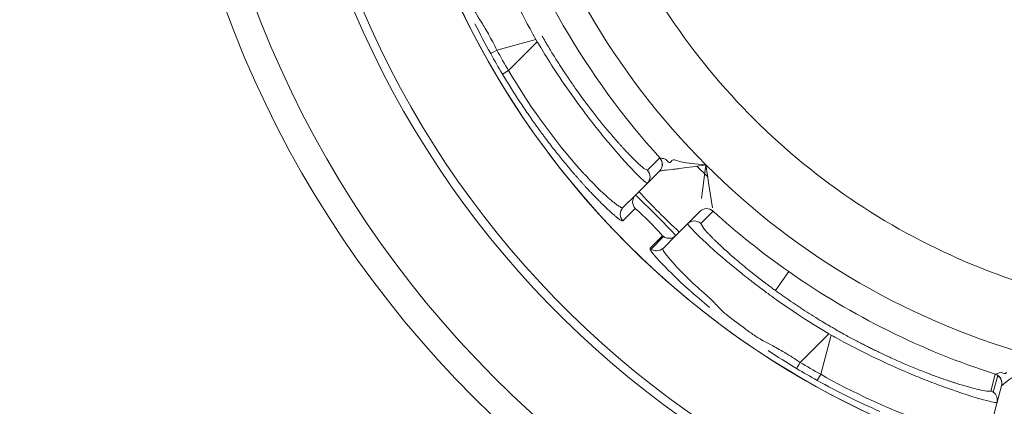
# Model space of a CAD drawing. Extents: x 0 to 283, y -463 to 196.
# Tile 20 of 35: x 230.12 to 232.7, y 104.8 to 105.81. Entities that reach past the tile are written whole.
import ezdxf

# ---------------------------------------------------------------- set-up
doc = ezdxf.new("R2010")
doc.units = 0
doc.layers.get('DEFPOINTS').update_dxf_attribs({"linetype": 'CONTINUOUS'})
doc.layers.add('DIM', color=7, linetype='CONTINUOUS')
doc.layers.add('TANGENT EDGES', color=7, linetype='CONTINUOUS', lineweight=0)
doc.layers.add('VISIBLE', color=255, linetype='CONTINUOUS', lineweight=0)
doc.styles.add('SANSSERIF', font='sanss___.ttf')
doc.dimstyles.new('ISO-25$0', dxfattribs={"dimtxt": 2.5, "dimasz": 2.5, "dimexe": 1.25, "dimexo": 1, "dimgap": 0.6, "dimtad": 1, "dimdec": 1, "dimzin": 9, "dimdsep": 46, "dimtxsty": 'SANSSERIF', "dimcen": 0.75, "dimadec": 1, "dimazin": 0, "dimtfac": 1, "dimtdec": 1, "dimtmove": 0, "dimatfit": 3, "dimfxl": 1, "dimarcsym": 0})
doc.dimstyles.new('ISO-25$3', dxfattribs={"dimtxt": 2.5, "dimasz": 2.5, "dimexe": 1.25, "dimexo": 1, "dimgap": 0.6, "dimtad": 1, "dimtih": 1, "dimtoh": 1, "dimdec": 1, "dimzin": 9, "dimdsep": 46, "dimtxsty": 'SANSSERIF', "dimcen": 0.75, "dimadec": 1, "dimazin": 0, "dimtfac": 1, "dimtdec": 1, "dimtofl": 0, "dimtmove": 0, "dimatfit": 3, "dimfxl": 1, "dimarcsym": 0})

# ---------------------------------------------------------------- blocks, each defined once
blk = doc.blocks.new('*D17')
at = {"layer": 'DEFPOINTS', "color": 0, "transparency": 16777216}
for p in [(254.048, 118.1119), (174.1974, 98.6119), (222.798, 98.6119)]:
    blk.add_point(p, dxfattribs=at)
at = {"layer": 'DIM', "color": 0, "lineweight": -2, "transparency": 16777216}
for p, q in [((253.048, 118.1119), (172.9474, 118.1119)), ((174.1974, 115.6119), (174.1974, 101.1119)), ((221.798, 98.6119), (172.9474, 98.6119))]:
    blk.add_line(p, q, dxfattribs=at)
at = {"layer": 'DIM', "color": 0, "transparency": 16777216}
for points in [[(173.7808, 115.6119), (174.6141, 115.6119), (174.1974, 118.1119)], [(173.7808, 101.1119), (174.6141, 101.1119), (174.1974, 98.6119)]]:
    blk.add_solid(points, dxfattribs=at)
at = {"layer": 'DIM', "color": 0, "transparency": 16777216, "insert": (172.3097, 108.3619), "char_height": 2.5, "attachment_point": 5, "rotation": 90, "style": 'SANSSERIF'}
blk.add_mtext('78', dxfattribs=at)
blk = doc.blocks.new('*D23')
at = {"layer": 'DEFPOINTS', "color": 0, "transparency": 16777216}
for p in [(233.298, 106.8119), (222.798, 90.0119), (222.798, 82.5177)]:
    blk.add_point(p, dxfattribs=at)
at = {"layer": 'DIM', "color": 0, "lineweight": -2, "transparency": 16777216}
for p, q in [((233.298, 105.8119), (233.298, 81.2677)), ((222.798, 89.0119), (222.798, 81.2677)), ((230.798, 82.5177), (225.298, 82.5177))]:
    blk.add_line(p, q, dxfattribs=at)
at = {"layer": 'DIM', "color": 0, "transparency": 16777216}
for points in [[(225.298, 82.9344), (225.298, 82.1011), (222.798, 82.5177)], [(230.798, 82.9344), (230.798, 82.1011), (233.298, 82.5177)]]:
    blk.add_solid(points, dxfattribs=at)
at = {"layer": 'DIM', "color": 0, "transparency": 16777216, "insert": (228.048, 84.3677), "char_height": 2.5, "attachment_point": 5, "style": 'SANSSERIF'}
blk.add_mtext('42', dxfattribs=at)
blk = doc.blocks.new('*D24')
at = {"layer": 'DEFPOINTS', "color": 0, "transparency": 16777216}
for p in [(231.7187, 109.1392), (234.8772, 104.4846)]:
    blk.add_point(p, dxfattribs=at)
at = {"layer": 'DIM', "color": 0, "lineweight": -2, "transparency": 16777216}
for p, q in [((233.298, 106.0619), (233.298, 107.5619)), ((232.548, 106.8119), (234.048, 106.8119)), ((239.3819, 97.8464), (236.281, 102.416)), ((249.0765, 97.8464), (239.3819, 97.8464))]:
    blk.add_line(p, q, dxfattribs=at)
at = {"layer": 'DIM', "color": 0, "transparency": 16777216}
blk.add_solid([(236.6258, 102.6499), (235.9362, 102.182), (234.8772, 104.4846)], dxfattribs=at)
at = {"layer": 'DIM', "color": 0, "transparency": 16777216, "insert": (244.5292, 99.753), "char_height": 2.5, "attachment_point": 5, "style": 'SANSSERIF'}
blk.add_mtext('∅22.5', dxfattribs=at)

msp = doc.modelspace()

# ---------------------------------------------------------------- linework, layer by layer
at = {"layer": 'TANGENT EDGES'}
for p, q in [((231.4729, 105.7623), (231.37, 105.7347)), ((231.4764, 105.7561), (231.4011, 105.6808)), ((231.4729, 105.7623), (231.4764, 105.7561)), ((231.3849, 105.6718), (231.4011, 105.6808)), ((231.7338, 105.3191), (231.7008, 105.2865)), ((231.9379, 105.3121), (231.9056, 105.2798)), ((231.8712, 105.279), (231.877, 105.2707)), ((231.9135, 105.2668), (231.9056, 105.2798)), ((231.7726, 105.2147), (231.8052, 105.2477)), ((231.8082, 105.2452), (231.7754, 105.2124)), ((232.1368, 105.1535), (232.1018, 105.1035)), ((232.2422, 104.9903), (232.1669, 104.915)), ((232.2484, 104.9868), (232.2208, 104.8839)), ((232.2422, 104.9903), (232.2484, 104.9868)), ((232.2113, 104.868), (232.2208, 104.8839)), ((232.6674, 104.84), (232.6792, 104.8841)), ((232.6741, 104.8367), (232.6859, 104.8808)), ((232.6674, 104.84), (232.6568, 104.8396))]:
    msp.add_line(p, q, dxfattribs=at)
for centre, radius, start, end in [((233.298, 106.8119), 2.2424, 180, 325), ((233.298, 106.8119), 2.4777, 183.7604, 270), ((233.298, 106.8119), 1.9496, 195, 225), ((231.7797, 105.435), 0.025, 315, 42.2136), ((231.7798, 105.435), 0.025, 315, 42.1871), ((231.7474, 105.4027), 0.025, 315.001, 42.2539), ((233.298, 106.8119), 1.9496, 225, 255), ((231.7518, 105.3364), 0.025, 135, 180), ((231.7527, 105.3368), 0.0259, 180.8004, 223.1717), ((231.9211, 105.2936), 0.025, 47.7863, 135), ((233.298, 106.8119), 2.0246, 227.7949, 235), ((231.8888, 105.2613), 0.025, 47.7465, 134.9605), ((231.8225, 105.2657), 0.025, 235, 315), ((231.7897, 105.233), 0.0251, 235.0953, 269.9554), ((233.298, 106.8119), 2.0246, 235, 252.2051), ((233.298, 106.8119), 2.0869, 239.9045, 240.0956), ((232.6715, 104.8603), 0.025, 55, 72.2136), ((232.6716, 104.8604), 0.025, 345, 72.1871), ((232.6715, 104.8603), 0.025, 345, 55), ((232.6597, 104.8162), 0.025, 345.0123, 54.9713)]:
    msp.add_arc(centre, radius, start, end, dxfattribs=at)
for centre, major_axis, ratio, start_param, end_param in [((231.3758, 105.7375), (-0.0219, -0.012), 0.015547, -1.308973, -0.033514), ((233.148, 106.7253), (1.0536, -1.8249), 0.965926, -1.585559, -1.556034), ((232.2946, 104.9923), (-0.3862, 0.2886), 0.070003, 0.519948, 0.657811), ((232.2894, 105.0227), (-0.3742, 0.2574), 0.100376, 0.654012, 0.790523), ((232.2935, 105.0849), (0.3259, -0.1897), 0.235943, -1.66115, -1.562096), ((232.1706, 104.9203), (-0.013, -0.0214), 0.015547, -1.308973, -0.033514), ((233.2114, 106.6619), (1.8249, -1.0536), 0.965926, -1.585559, -1.556034), ((232.2663, 105.0461), (0.3929, -0.1944), 0.114498, -0.808968, -0.758541)]:
    msp.add_ellipse(centre, major_axis=major_axis, ratio=ratio, start_param=start_param, end_param=end_param, dxfattribs=at)
for points, knots in [([(231.4764, 105.7561), (231.4904, 105.7324), (231.5139, 105.6938), (231.5638, 105.6211), (231.5828, 105.5946), (231.6136, 105.5539), (231.6242, 105.5402), (231.6403, 105.5199), (231.6458, 105.5132), (231.6566, 105.5), (231.6637, 105.4915), (231.7267, 105.4171), (231.7633, 105.3833), (231.7651, 105.3851)], [0, 0, 0, 0, 0.25, 0.25, 0.375, 0.375, 0.4375, 0.4375, 0.46875, 0.46875, 0.5, 0.5, 1, 1, 1, 1]), ([(231.4011, 105.6808), (231.4444, 105.6055), (231.5191, 105.4973), (231.5965, 105.413), (231.5949, 105.4147), (231.596, 105.4136), (231.5966, 105.4129), (231.5987, 105.4106), (231.6005, 105.4087), (231.6069, 105.4018), (231.6127, 105.3957), (231.633, 105.3748), (231.6512, 105.3569), (231.6701, 105.3409), (231.6704, 105.3406), (231.6728, 105.3386), (231.6762, 105.3359), (231.6792, 105.3335), (231.6848, 105.3292), (231.6879, 105.3269), (231.6912, 105.3248), (231.6927, 105.3239), (231.6945, 105.3228), (231.6952, 105.3224), (231.6973, 105.3214), (231.6983, 105.3211), (231.7005, 105.3206), (231.701, 105.321), (231.7013, 105.3213)], [-1, -1, -1, -1, -0.5, -0.5, -0.484375, -0.484375, -0.46875, -0.46875, -0.4375, -0.4375, -0.375, -0.375, -0.25, -0.25, -0.234375, -0.234375, -0.21875, -0.1875, -0.1875, -0.125, -0.125, -0.109375, -0.109375, -0.09375, -0.09375, -0.0625, -0.0625, 0, 0, 0, 0]), ([(231.7008, 105.2865), (231.7006, 105.2862), (231.7001, 105.2862), (231.6994, 105.2864), (231.6988, 105.2865), (231.6979, 105.2869), (231.6969, 105.2875), (231.6959, 105.288), (231.6947, 105.2888), (231.6933, 105.2897), (231.6919, 105.2906), (231.6904, 105.2918), (231.6886, 105.2931), (231.6869, 105.2945), (231.685, 105.296), (231.6829, 105.2977), (231.6808, 105.2995), (231.6785, 105.3014), (231.6761, 105.3036), (231.6736, 105.3057), (231.671, 105.308), (231.6682, 105.3106)], [0, 0, 0, 0, 0.0357143, 0.0357143, 0.0357143, 0.0714286, 0.0714286, 0.0714286, 0.1071429, 0.1071429, 0.1071429, 0.1428571, 0.1428571, 0.1428571, 0.1785714, 0.1785714, 0.1785714, 0.2142857, 0.2142857, 0.2142857, 0.25, 0.25, 0.25, 0.25]), ([(231.9287, 105.0596), (231.9099, 105.075), (231.8924, 105.09), (231.8047, 105.1685), (231.7695, 105.2106), (231.7726, 105.2147)], [0.3872027, 0.3872027, 0.3872027, 0.3872027, 0.5, 0.5, 1, 1, 1, 1]), ([(231.8074, 105.2152), (231.8066, 105.2144), (231.7972, 105.2154), (231.8423, 105.1661), (231.8425, 105.1659), (231.8454, 105.1627), (231.8469, 105.1612), (231.8514, 105.1564), (231.8545, 105.1533), (231.8638, 105.1438), (231.8702, 105.1375), (231.8829, 105.1253), (231.8911, 105.1177), (231.8994, 105.1102), (231.9041, 105.1061), (231.9094, 105.1014), (231.9117, 105.0994), (231.9174, 105.0944), (231.9197, 105.0924), (231.9203, 105.0919)], [-0.9999558, -0.9999558, -0.9999558, -0.9999558, -0.75, -0.75, -0.734375, -0.734375, -0.71875, -0.71875, -0.6875, -0.6875, -0.625, -0.625, -0.5625, -0.5625, -0.546875, -0.546875, -0.53125, -0.53125, -0.5000011, -0.5000011, -0.5000011, -0.5000011]), ([(232.2484, 104.9868), (232.2723, 104.9732), (232.312, 104.9515), (232.3916, 104.9136), (232.4213, 104.9001), (232.4683, 104.8802), (232.4843, 104.8736), (232.5084, 104.8642), (232.5165, 104.8611), (232.5325, 104.855), (232.5429, 104.8512), (232.6346, 104.8183), (232.6832, 104.8074), (232.6839, 104.8098)], [0, 0, 0, 0, 0.25, 0.25, 0.375, 0.375, 0.4375, 0.4375, 0.46875, 0.46875, 0.5, 0.5, 1, 1, 1, 1]), ([(232.2208, 104.8839), (232.2959, 104.8404), (232.4147, 104.7839), (232.5239, 104.7496), (232.5217, 104.7504), (232.5231, 104.7499), (232.524, 104.7496), (232.527, 104.7487), (232.5295, 104.7479), (232.5385, 104.7452), (232.5465, 104.7428), (232.5746, 104.7349), (232.5993, 104.7285), (232.6237, 104.724), (232.6241, 104.7239), (232.6271, 104.7234), (232.6315, 104.7227), (232.6353, 104.7221), (232.6423, 104.7212), (232.6461, 104.7208), (232.65, 104.7206), (232.6518, 104.7206), (232.6538, 104.7206), (232.6547, 104.7206), (232.657, 104.7208), (232.658, 104.721), (232.6601, 104.7217), (232.6604, 104.7222), (232.6605, 104.7227)], [-1, -1, -1, -1, -0.5, -0.5, -0.484375, -0.484375, -0.46875, -0.46875, -0.4375, -0.4375, -0.375, -0.375, -0.25, -0.25, -0.234375, -0.234375, -0.21875, -0.1875, -0.1875, -0.125, -0.125, -0.109375, -0.109375, -0.09375, -0.09375, -0.0625, -0.0625, 0, 0, 0, 0]), ([(232.6302, 104.845), (232.6238, 104.8466), (232.6167, 104.8485), (232.6088, 104.8507), (232.6049, 104.8518), (232.6008, 104.853), (232.5965, 104.8543), (232.5921, 104.8556), (232.5877, 104.8569), (232.583, 104.8584), (232.5806, 104.8591), (232.5783, 104.8599), (232.5758, 104.8606), (232.5734, 104.8614), (232.5709, 104.8622), (232.5684, 104.863), (232.5659, 104.8639), (232.5633, 104.8647), (232.5607, 104.8656), (232.5581, 104.8664), (232.5555, 104.8673), (232.5528, 104.8682), (232.5474, 104.8701), (232.5418, 104.872), (232.5361, 104.874)], [-0.75, -0.75, -0.75, -0.75, -0.6785714, -0.6785714, -0.6785714, -0.6428571, -0.6428571, -0.6428571, -0.6071429, -0.6071429, -0.6071429, -0.5892857, -0.5892857, -0.5892857, -0.5714286, -0.5714286, -0.5714286, -0.5535714, -0.5535714, -0.5535714, -0.5357143, -0.5357143, -0.5357143, -0.5, -0.5, -0.5, -0.5])]:
    msp.add_open_spline(points, degree=3, knots=knots, dxfattribs=at)
msp.add_open_spline([(232.1576, 104.899), (232.1319, 104.9143), (232.1068, 104.9301), (232.0826, 104.9462)], degree=3, dxfattribs=at)
at = {"layer": 'VISIBLE'}
for p, q in [((231.7659, 105.4195), (231.7982, 105.4518)), ((231.7983, 105.4518), (231.7982, 105.4518)), ((231.7983, 105.4518), (231.8054, 105.45)), ((231.8054, 105.45), (231.8071, 105.4499)), ((231.8071, 105.4499), (231.8088, 105.4501)), ((231.8088, 105.4501), (231.8138, 105.4477)), ((231.8138, 105.4477), (231.8178, 105.4438)), ((231.827, 105.4416), (231.8296, 105.4447)), ((231.8296, 105.4447), (231.8328, 105.4464)), ((231.7341, 105.3541), (231.7973, 105.4173)), ((231.7659, 105.4195), (231.7565, 105.4244)), ((231.7975, 105.4174), (231.7973, 105.4173)), ((231.8897, 105.4361), (231.9194, 105.4333)), ((231.924, 105.4019), (231.8957, 105.43)), ((231.9194, 105.4333), (231.9078, 105.3455)), ((231.9235, 105.4054), (231.9194, 105.4333)), ((231.9271, 105.3815), (231.9235, 105.4054)), ((231.9362, 105.3211), (231.9271, 105.3815)), ((231.7341, 105.3541), (231.7013, 105.3213)), ((231.7439, 105.3103), (231.7338, 105.3191)), ((231.7689, 105.2856), (231.7439, 105.3103)), ((231.8402, 105.248), (231.9034, 105.3112)), ((231.9035, 105.3114), (231.9034, 105.3112)), ((231.9379, 105.3121), (231.9379, 105.3122)), ((231.7943, 105.2599), (231.7689, 105.2856)), ((231.8712, 105.279), (231.8712, 105.279)), ((231.877, 105.2707), (231.8965, 105.2505)), ((231.8052, 105.2477), (231.7943, 105.2599)), ((231.8074, 105.2152), (231.8402, 105.248)), ((231.8074, 105.2152), (231.8074, 105.2152)), ((231.9909, 105.0266), (232.0203, 105.0046)), ((232.6793, 104.8842), (232.6792, 104.8841)), ((232.6793, 104.8842), (232.6863, 104.8862)), ((232.6863, 104.8862), (232.6878, 104.8869)), ((232.6878, 104.8869), (232.6892, 104.8879)), ((232.6892, 104.8879), (232.6948, 104.8884)), ((232.6948, 104.8884), (232.7002, 104.887)), ((232.6725, 104.7675), (232.6957, 104.8538)), ((232.6958, 104.8539), (232.6957, 104.8538))]:
    msp.add_line(p, q, dxfattribs=at)
for radius in [2.8125, 2.7375]:
    msp.add_circle((233.298, 106.8119), radius, dxfattribs=at)
for centre, radius, start, end in [((233.298, 106.8119), 2.2425, 180, 0), ((233.298, 106.8119), 2.5, 183.7269, 270), ((233.298, 106.8119), 2.0246, 197.7949, 222.2051), ((233.2946, 106.8092), 1.7707, 212.4864, 223.7636), ((233.298, 106.8119), 2.0869, 209.9045, 210.0956), ((233.3021, 106.8142), 2.2318, 209.199, 210.7904), ((233.298, 106.8119), 1.775, 223.75, 246.25), ((233.298, 106.8119), 2.125, 222.9774, 227.0226), ((231.719, 105.3036), 0.025, 134.9561, 180.0447), ((231.9211, 105.2937), 0.025, 47.7949, 135), ((231.8888, 105.2613), 0.025, 134.9605, 134.9982), ((231.8225, 105.2657), 0.025, 226.025, 235), ((231.7898, 105.233), 0.0251, 226.537, 234.876), ((231.7897, 105.2329), 0.025, 270.002, 314.9581), ((231.7897, 105.2329), 0.025, 314.9581, 314.998), ((233.2967, 106.8078), 1.7707, 246.2364, 257.5136), ((233.3004, 106.816), 2.2318, 239.199, 240.7904), ((232.6599, 104.8165), 0.0247, 54.9242, 72.4094)]:
    msp.add_arc(centre, radius, start, end, dxfattribs=at)
for centre, major_axis, ratio, start_param, end_param in [((231.5484, 105.8014), (0.2205, -0.3592), 0.161988, -1.16458, -0.958963), ((231.5373, 105.7915), (0.2254, -0.3518), 0.133705, -0.962803, -0.859634), ((231.5333, 105.7897), (0.2282, -0.3509), 0.125762, -0.860083, -0.808097), ((231.5216, 105.7985), (0.243, -0.3648), 0.114498, -0.808968, -0.758541), ((231.4415, 105.8049), (0.3243, -0.385), 0.043389, -0.381732, -0.192908), ((231.7066, 105.2997), (-0.0053, 0.0169), 0.675783, 1.130472, 2.229398), ((232.2648, 105.0679), (-0.3127, 0.1913), 0.164303, 1.126509, 1.197618), ((232.2998, 105.0791), (-0.374, 0.2214), 0.201561, 1.196551, 1.321708), ((232.2972, 105.0858), (-0.3544, 0.207), 0.223387, 1.319643, 1.348084), ((232.2972, 105.0858), (-0.3544, 0.207), 0.223387, 1.348084, 1.481479), ((232.2881, 105.062), (0.3706, -0.2008), 0.161988, -1.16458, -0.958963), ((232.2833, 105.0479), (0.3711, -0.1919), 0.133705, -0.962803, -0.859634), ((232.2808, 105.0443), (0.3731, -0.1898), 0.125762, -0.860083, -0.808097), ((232.1937, 105.0116), (0.4733, -0.1713), 0.043389, -0.381732, -0.192908)]:
    msp.add_ellipse(centre, major_axis=major_axis, ratio=ratio, start_param=start_param, end_param=end_param, dxfattribs=at)
for points in [[(231.3935, 105.9191), (231.4049, 105.8934), (231.4286, 105.8406), (231.4729, 105.7623)], [(231.3044, 105.8503), (231.3084, 105.8427), (231.3132, 105.8343), (231.3258, 105.8145)], [(231.3539, 105.7255), (231.3393, 105.7516), (231.3255, 105.7778), (231.3126, 105.8039)], [(231.3484, 105.7763), (231.3555, 105.7633), (231.3627, 105.7495), (231.37, 105.7347)], [(231.8178, 105.4438), (231.8211, 105.4406), (231.8246, 105.438), (231.827, 105.4416)], [(231.8328, 105.4464), (231.835, 105.447), (231.8377, 105.4466), (231.8417, 105.4452)], [(231.8417, 105.4452), (231.85, 105.4424), (231.8573, 105.4406), (231.8631, 105.4396)], [(231.8631, 105.4396), (231.869, 105.4386), (231.8808, 105.4369), (231.8897, 105.4361)], [(231.8965, 105.2505), (231.9136, 105.2337), (231.9405, 105.2089), (231.9737, 105.1809)], [(232.0951, 105.0864), (232.1178, 105.07), (232.1647, 105.036), (232.2422, 104.9903)], [(231.9423, 105.0707), (231.9487, 105.064), (231.9583, 105.0537), (231.9641, 105.0483)], [(231.9641, 105.0483), (231.9696, 105.0431), (231.9802, 105.0347), (231.9909, 105.0266)], [(232.0523, 104.9824), (232.0596, 104.9778), (232.0679, 104.9729), (232.0887, 104.962)], [(232.1274, 104.9403), (232.1401, 104.9326), (232.1532, 104.9241), (232.1669, 104.915)], [(232.7002, 104.887), (232.7046, 104.8859), (232.7089, 104.8854), (232.7092, 104.8897)], [(232.3759, 104.7865), (232.322, 104.8101), (232.2656, 104.8376), (232.2113, 104.868)]]:
    msp.add_open_spline(points, degree=3, dxfattribs=at)
for points, knots in [([(231.3258, 105.8145), (231.332, 105.8046), (231.3331, 105.8027), (231.3405, 105.7903), (231.3442, 105.7839), (231.348, 105.777), (231.3482, 105.7766), (231.3484, 105.7763)], [-0.125, -0.125, -0.125, -0.125, -0.09375, -0.09375, -0.0625, -0.0625, -0.06098538, -0.06098538, -0.06098538, -0.06098538]), ([(231.5821, 105.6266), (231.5811, 105.628), (231.58, 105.6296), (231.5788, 105.6312), (231.5782, 105.6321), (231.5776, 105.6329), (231.577, 105.6338), (231.5764, 105.6347), (231.5757, 105.6356), (231.575, 105.6366), (231.5744, 105.6375), (231.5737, 105.6385), (231.573, 105.6395), (231.5723, 105.6405), (231.5715, 105.6416), (231.5708, 105.6427), (231.5693, 105.6448), (231.5677, 105.6471), (231.566, 105.6495), (231.5644, 105.6519), (231.5626, 105.6545), (231.5608, 105.6572), (231.5589, 105.6599), (231.557, 105.6627), (231.555, 105.6657), (231.553, 105.6686), (231.5509, 105.6717), (231.5488, 105.675), (231.5466, 105.6782), (231.5444, 105.6816), (231.542, 105.6852), (231.5397, 105.6887), (231.5373, 105.6924), (231.5348, 105.6962), (231.5324, 105.7001), (231.5298, 105.7041), (231.5272, 105.7082), (231.5246, 105.7123), (231.5219, 105.7166), (231.5191, 105.7211), (231.5163, 105.7255), (231.5135, 105.7301), (231.5106, 105.7349), (231.5048, 105.7444), (231.4987, 105.7546), (231.4925, 105.7654)], [0.75, 0.75, 0.75, 0.75, 0.7678571, 0.7678571, 0.7678571, 0.7767857, 0.7767857, 0.7767857, 0.7857143, 0.7857143, 0.7857143, 0.7946429, 0.7946429, 0.7946429, 0.8035714, 0.8035714, 0.8035714, 0.8214286, 0.8214286, 0.8214286, 0.8392857, 0.8392857, 0.8392857, 0.8571429, 0.8571429, 0.8571429, 0.875, 0.875, 0.875, 0.8928571, 0.8928571, 0.8928571, 0.9107143, 0.9107143, 0.9107143, 0.9285714, 0.9285714, 0.9285714, 0.9464286, 0.9464286, 0.9464286, 0.9642857, 0.9642857, 0.9642857, 1, 1, 1, 1]), ([(231.6682, 105.3106), (231.6641, 105.3144), (231.6596, 105.3186), (231.6548, 105.3232), (231.6524, 105.3255), (231.6499, 105.3279), (231.6473, 105.3304), (231.6448, 105.3329), (231.6421, 105.3356), (231.6394, 105.3383), (231.6367, 105.341), (231.6339, 105.3438), (231.631, 105.3468), (231.6282, 105.3497), (231.6252, 105.3528), (231.6222, 105.3559), (231.6192, 105.3591), (231.6161, 105.3623), (231.6129, 105.3657), (231.6098, 105.3691), (231.6065, 105.3726), (231.6032, 105.3762), (231.6016, 105.378), (231.5999, 105.3798), (231.5982, 105.3816), (231.5965, 105.3835), (231.5948, 105.3854), (231.5931, 105.3873), (231.5914, 105.3892), (231.5897, 105.3912), (231.588, 105.393), (231.5863, 105.3949), (231.5846, 105.3969), (231.5829, 105.3988), (231.5812, 105.4007), (231.5794, 105.4027), (231.5777, 105.4047), (231.576, 105.4067), (231.5742, 105.4087), (231.5725, 105.4107), (231.569, 105.4147), (231.5655, 105.4188), (231.5619, 105.423), (231.5583, 105.4273), (231.5547, 105.4315), (231.5511, 105.4359), (231.5475, 105.4403), (231.5438, 105.4448), (231.5401, 105.4493), (231.5364, 105.4539), (231.5327, 105.4585), (231.5289, 105.4632), (231.5251, 105.4679), (231.5214, 105.4727), (231.5175, 105.4776), (231.5137, 105.4825), (231.5099, 105.4875), (231.506, 105.4926), (231.5021, 105.4977), (231.4982, 105.5028), (231.4943, 105.5081), (231.4923, 105.5107), (231.4904, 105.5133), (231.4884, 105.516), (231.4864, 105.5187), (231.4845, 105.5213), (231.4827, 105.5238), (231.4808, 105.5264), (231.4789, 105.529), (231.477, 105.5316), (231.4751, 105.5342), (231.4733, 105.5368), (231.4714, 105.5394), (231.4677, 105.5447), (231.4639, 105.5499), (231.4602, 105.5552), (231.4565, 105.5605), (231.4528, 105.5659), (231.4492, 105.5712), (231.4455, 105.5766), (231.4418, 105.582), (231.4382, 105.5875), (231.4345, 105.5929), (231.4309, 105.5984), (231.4273, 105.6039), (231.4237, 105.6094), (231.4201, 105.615), (231.4165, 105.6206), (231.413, 105.6261), (231.4094, 105.6318), (231.4059, 105.6374), (231.3988, 105.6487), (231.3918, 105.6602), (231.3849, 105.6718)], [0.25, 0.25, 0.25, 0.25, 0.3035714, 0.3035714, 0.3035714, 0.3303571, 0.3303571, 0.3303571, 0.3571429, 0.3571429, 0.3571429, 0.3839286, 0.3839286, 0.3839286, 0.4107143, 0.4107143, 0.4107143, 0.4375, 0.4375, 0.4375, 0.4642857, 0.4642857, 0.4642857, 0.4776786, 0.4776786, 0.4776786, 0.4910714, 0.4910714, 0.4910714, 0.5044643, 0.5044643, 0.5044643, 0.5178571, 0.5178571, 0.5178571, 0.53125, 0.53125, 0.53125, 0.5446429, 0.5446429, 0.5446429, 0.5714286, 0.5714286, 0.5714286, 0.5982143, 0.5982143, 0.5982143, 0.625, 0.625, 0.625, 0.6517857, 0.6517857, 0.6517857, 0.6785714, 0.6785714, 0.6785714, 0.7053571, 0.7053571, 0.7053571, 0.7321429, 0.7321429, 0.7321429, 0.7455357, 0.7455357, 0.7455357, 0.7589286, 0.7589286, 0.7589286, 0.7723214, 0.7723214, 0.7723214, 0.7857143, 0.7857143, 0.7857143, 0.8125, 0.8125, 0.8125, 0.8392857, 0.8392857, 0.8392857, 0.8660714, 0.8660714, 0.8660714, 0.8928571, 0.8928571, 0.8928571, 0.9196429, 0.9196429, 0.9196429, 0.9464286, 0.9464286, 0.9464286, 1, 1, 1, 1]), ([(231.7362, 105.4424), (231.7315, 105.447), (231.7263, 105.4522), (231.7206, 105.458), (231.7177, 105.461), (231.7147, 105.4641), (231.7116, 105.4673), (231.7085, 105.4706), (231.7053, 105.474), (231.702, 105.4776), (231.7004, 105.4794), (231.6987, 105.4813), (231.697, 105.4831), (231.6952, 105.485), (231.6935, 105.487), (231.6917, 105.4889), (231.69, 105.4909), (231.6882, 105.4929), (231.6863, 105.495), (231.6845, 105.497), (231.6827, 105.4991), (231.6808, 105.5012), (231.677, 105.5055), (231.6732, 105.51), (231.6692, 105.5146)], [0.25, 0.25, 0.25, 0.25, 0.3214286, 0.3214286, 0.3214286, 0.3571429, 0.3571429, 0.3571429, 0.3928571, 0.3928571, 0.3928571, 0.4107143, 0.4107143, 0.4107143, 0.4285714, 0.4285714, 0.4285714, 0.4464286, 0.4464286, 0.4464286, 0.4642857, 0.4642857, 0.4642857, 0.5, 0.5, 0.5, 0.5]), ([(231.9194, 105.4333), (231.8939, 105.4297), (231.8708, 105.4267), (231.8488, 105.4238), (231.8433, 105.4231), (231.8373, 105.4224), (231.8357, 105.4222), (231.8332, 105.4219), (231.8355, 105.4222), (231.8161, 105.4199), (231.8117, 105.4196), (231.8013, 105.4179), (231.798, 105.4174), (231.7975, 105.4174)], [0, 0, 0, 0, 0.25, 0.25, 0.375, 0.375, 0.4375, 0.4375, 0.5, 0.5, 0.75, 0.75, 1, 1, 1, 1]), ([(231.7341, 105.3541), (231.7348, 105.3547), (231.7604, 105.3297), (231.8159, 105.2742), (231.8408, 105.2487), (231.8402, 105.248)], [-1, -1, -1, -1, -0.5, -0.5, 0, 0, 0, 0]), ([(231.9494, 105.2294), (231.9481, 105.2306), (231.9468, 105.2319), (231.9452, 105.2334), (231.9445, 105.2341), (231.9437, 105.2349), (231.9429, 105.2357), (231.9421, 105.2364), (231.9413, 105.2373), (231.9404, 105.2381), (231.9396, 105.2389), (231.9387, 105.2398), (231.9378, 105.2407), (231.9369, 105.2416), (231.936, 105.2425), (231.9351, 105.2434), (231.9342, 105.2443), (231.9332, 105.2453), (231.9323, 105.2462), (231.9314, 105.2472), (231.9304, 105.2482), (231.9295, 105.2491), (231.9276, 105.2511), (231.9257, 105.2531), (231.9238, 105.2551), (231.9201, 105.2591), (231.9165, 105.2631), (231.9135, 105.2668)], [0.5, 0.5, 0.5, 0.5, 0.5357143, 0.5357143, 0.5357143, 0.5535714, 0.5535714, 0.5535714, 0.5714286, 0.5714286, 0.5714286, 0.5892857, 0.5892857, 0.5892857, 0.6071429, 0.6071429, 0.6071429, 0.625, 0.625, 0.625, 0.6428571, 0.6428571, 0.6428571, 0.6785714, 0.6785714, 0.6785714, 0.75, 0.75, 0.75, 0.75]), ([(231.9737, 105.1809), (231.9904, 105.1668), (232.0091, 105.1517), (232.0396, 105.1278), (232.0555, 105.1156), (232.0722, 105.1032), (232.0835, 105.0948), (232.0922, 105.0885), (232.0951, 105.0864)], [0.5, 0.5, 0.5, 0.5, 0.625, 0.625, 0.6875, 0.71875, 0.71875, 0.75, 0.75, 0.75, 0.75]), ([(232.102, 105.1038), (232.0993, 105.1057), (232.0963, 105.1079), (232.093, 105.1103), (232.0913, 105.1115), (232.0896, 105.1128), (232.0878, 105.1141), (232.086, 105.1155), (232.0841, 105.1169), (232.0822, 105.1183), (232.0802, 105.1198), (232.0782, 105.1213), (232.0761, 105.1228), (232.074, 105.1244), (232.0719, 105.126), (232.0697, 105.1277), (232.0675, 105.1294), (232.0652, 105.1311), (232.0629, 105.1329), (232.0605, 105.1347), (232.0582, 105.1365), (232.0557, 105.1384), (232.0533, 105.1403), (232.0508, 105.1422), (232.0483, 105.1442), (232.0457, 105.1462), (232.0431, 105.1483), (232.0405, 105.1503), (232.0353, 105.1545), (232.0299, 105.1588), (232.0244, 105.1633), (232.0189, 105.1678), (232.0133, 105.1724), (232.0077, 105.1771)], [0.0000785, 0.0000785, 0.0000785, 0.0000785, 0.0357143, 0.0357143, 0.0357143, 0.0535714, 0.0535714, 0.0535714, 0.0714286, 0.0714286, 0.0714286, 0.0892857, 0.0892857, 0.0892857, 0.1071429, 0.1071429, 0.1071429, 0.125, 0.125, 0.125, 0.1428571, 0.1428571, 0.1428571, 0.1607143, 0.1607143, 0.1607143, 0.1785714, 0.1785714, 0.1785714, 0.2142857, 0.2142857, 0.2142857, 0.25, 0.25, 0.25, 0.25]), ([(231.9203, 105.0919), (231.9206, 105.0917), (231.9243, 105.0883), (231.9283, 105.0847), (231.9302, 105.0829), (231.9357, 105.0776), (231.9391, 105.0741), (231.9423, 105.0707)], [-0.50000114, -0.50000114, -0.50000114, -0.50000114, -0.484375, -0.484375, -0.46875, -0.46875, -0.43750002, -0.43750002, -0.43750002, -0.43750002]), ([(232.0203, 105.0046), (232.0232, 105.0026), (232.0334, 104.9951), (232.0441, 104.9877), (232.0486, 104.9847), (232.0523, 104.9824)], [-0.25000002, -0.25000002, -0.25000002, -0.25000002, -0.21875, -0.21875, -0.18750003, -0.18750003, -0.18750003, -0.18750003]), ([(232.4046, 104.9275), (232.403, 104.9282), (232.4013, 104.929), (232.3995, 104.9298), (232.3985, 104.9302), (232.3976, 104.9307), (232.3966, 104.9311), (232.3956, 104.9316), (232.3946, 104.9321), (232.3935, 104.9326), (232.3925, 104.9331), (232.3914, 104.9336), (232.3903, 104.9341), (232.3892, 104.9346), (232.388, 104.9351), (232.3868, 104.9357), (232.3844, 104.9368), (232.3819, 104.938), (232.3792, 104.9393), (232.3766, 104.9405), (232.3738, 104.9419), (232.3709, 104.9433), (232.3679, 104.9447), (232.3649, 104.9462), (232.3616, 104.9477), (232.3584, 104.9493), (232.3551, 104.951), (232.3516, 104.9527), (232.3481, 104.9544), (232.3444, 104.9562), (232.3407, 104.9581), (232.3369, 104.96), (232.333, 104.962), (232.3289, 104.9641), (232.3248, 104.9662), (232.3206, 104.9684), (232.3163, 104.9707), (232.3119, 104.9729), (232.3075, 104.9753), (232.3028, 104.9778), (232.2982, 104.9802), (232.2935, 104.9828), (232.2886, 104.9855), (232.2788, 104.9909), (232.2684, 104.9966), (232.2576, 105.0029)], [-0.25, -0.25, -0.25, -0.25, -0.2321429, -0.2321429, -0.2321429, -0.2232143, -0.2232143, -0.2232143, -0.2142857, -0.2142857, -0.2142857, -0.2053571, -0.2053571, -0.2053571, -0.1964286, -0.1964286, -0.1964286, -0.1785714, -0.1785714, -0.1785714, -0.1607143, -0.1607143, -0.1607143, -0.1428571, -0.1428571, -0.1428571, -0.125, -0.125, -0.125, -0.1071429, -0.1071429, -0.1071429, -0.0892857, -0.0892857, -0.0892857, -0.0714286, -0.0714286, -0.0714286, -0.0535714, -0.0535714, -0.0535714, -0.0357143, -0.0357143, -0.0357143, 0, 0, 0, 0]), ([(232.0887, 104.962), (232.0991, 104.9566), (232.1009, 104.9555), (232.1135, 104.9484), (232.1199, 104.9447), (232.1267, 104.9406), (232.127, 104.9404), (232.1274, 104.9403)], [-0.125, -0.125, -0.125, -0.125, -0.09375, -0.09375, -0.0625, -0.0625, -0.06098538, -0.06098538, -0.06098538, -0.06098538]), ([(232.7934, 104.9287), (232.7732, 104.9128), (232.7546, 104.8987), (232.737, 104.8852), (232.7326, 104.8819), (232.7277, 104.8782), (232.7264, 104.8772), (232.7244, 104.8757), (232.7263, 104.8771), (232.7106, 104.8655), (232.707, 104.863), (232.6988, 104.8563), (232.6962, 104.8543), (232.6958, 104.8539)], [0, 0, 0, 0, 0.25, 0.25, 0.375, 0.375, 0.4375, 0.4375, 0.5, 0.5, 0.75, 0.75, 1, 1, 1, 1])]:
    msp.add_open_spline(points, degree=3, knots=knots, dxfattribs=at)

# ---------------------------------------------------------------- dimensions: what is measured, and where the dimension line sits
at = {"layer": 'DIM'}
dim = msp.add_linear_dim(base=(174.1974, 98.6119), p1=(254.048, 118.1119), p2=(222.798, 98.6119), angle=90, dimstyle='ISO-25$0', override={"dimdec": 2, "dimlfac": 4}, dxfattribs=at)
dim.commit()
dim.dimension.update_dxf_attribs({"geometry": '*D17', "text_midpoint": (172.3097, 108.3619)})
dim = msp.add_diameter_dim_2p(p1=(231.7187, 109.1392), p2=(234.8772, 104.4846), dimstyle='ISO-25$3', override={"dimdec": 2, "dimlfac": 4}, dxfattribs=at)
dim.commit()
dim.dimension.update_dxf_attribs({"geometry": '*D24', "text_midpoint": (244.5292, 97.8464), "dimtype": 163})
dim = msp.add_linear_dim(base=(222.798, 82.5177), p1=(233.298, 106.8119), p2=(222.798, 90.0119), dimstyle='ISO-25$0', override={"dimdec": 2, "dimlfac": 4}, dxfattribs=at)
dim.commit()
dim.dimension.update_dxf_attribs({"geometry": '*D23', "text_midpoint": (228.048, 84.3677)})

doc.saveas('drawing.dxf')
